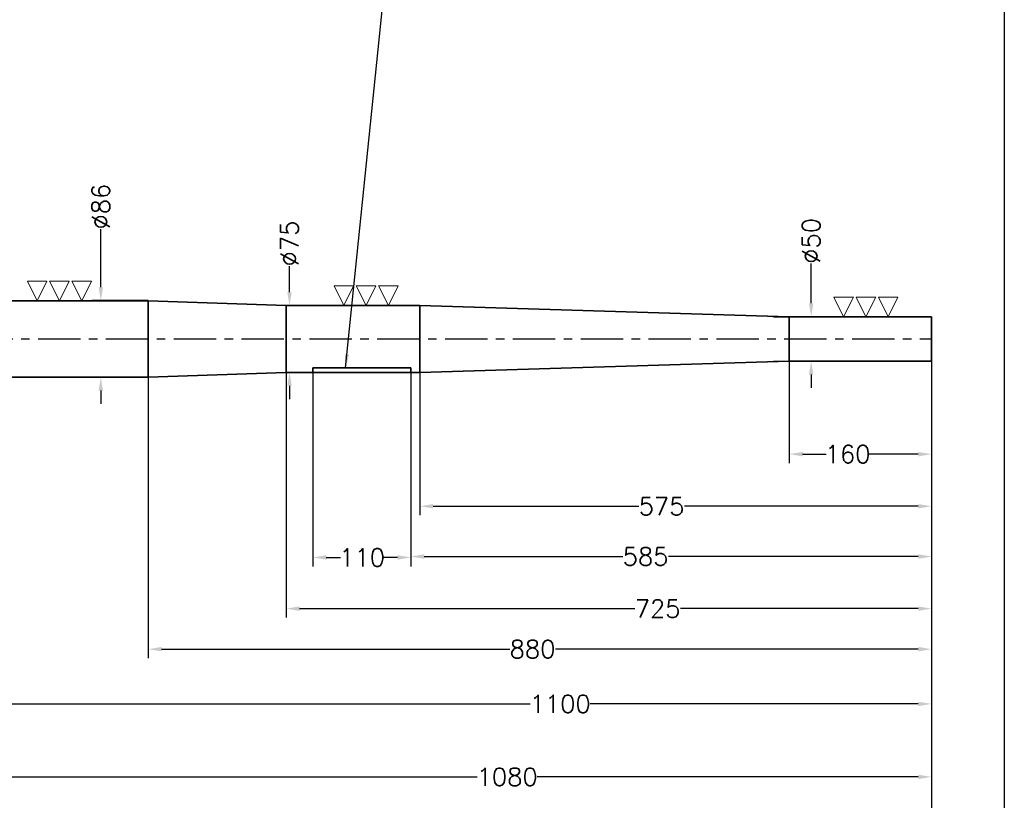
# Model space of a CAD drawing. Extents: x -2890 to 290, y -788 to 1362.
# Tile 4 of 5: x -867 to 240, y -325 to 552. Entities that reach past the tile are written whole.
import ezdxf

# ---------------------------------------------------------------- set-up
doc = ezdxf.new("R2010")
doc.units = 0
doc.header["$LTSCALE"] = 1.5
doc.header["$PDMODE"] = 2
doc.header["$PDSIZE"] = 5
doc.linetypes.add('CENTER', pattern=[50.8, 31.75, -6.35, 6.35, -6.35])
doc.layers.get('DEFPOINTS').update_dxf_attribs({"linetype": 'CONTINUOUS'})
doc.layers.add('CENTER', color=9, linetype='CENTER')
doc.layers.add('RAMME', color=7, linetype='CONTINUOUS')
doc.layers.add('DIMS', color=7, linetype='CONTINUOUS', lineweight=15)
doc.layers.add('STOCK', color=5, linetype='CONTINUOUS', lineweight=35)
doc.styles.add('ROMANS', font='romans')
doc.dimstyles.new('Text 20', dxfattribs={"dimtxt": 20, "dimasz": 15, "dimexe": 10, "dimexo": 0, "dimgap": 0, "dimtad": 0, "dimdsep": 46, "dimtxsty": 'ROMANS', "dimcen": 10, "dimazin": 2, "dimtfac": 0.65, "dimtofl": 0, "dimtmove": 0, "dimatfit": 0, "dimfxl": 1, "dimtolj": 1, "dimarcsym": 0})

# ---------------------------------------------------------------- blocks, each defined once
blk = doc.blocks.new('*D8')
at = {"layer": 'DEFPOINTS', "color": 0, "transparency": 16777216}
for p in [(157.8, 178.4), (-2012.2, 165.4), (157.8, -365)]:
    blk.add_point(p, dxfattribs=at)
at = {"layer": 'DIMS', "color": 0, "lineweight": -2, "transparency": 16777216}
for p, q in [((157.8, 178.4), (157.8, -375)), ((-2012.2, 165.4), (-2012.2, -375)), ((-1997.2, -365), (-798.2, -365)), ((142.8, -365), (-727.8, -365))]:
    blk.add_line(p, q, dxfattribs=at)
at = {"layer": 'DIMS', "color": 0, "transparency": 16777216}
for points in [[(-1997.2, -362.5), (-1997.2, -367.5), (-2012.2, -365)], [(142.8, -362.5), (142.8, -367.5), (157.8, -365)]]:
    blk.add_solid(points, dxfattribs=at)
at = {"layer": 'DIMS', "color": 0, "transparency": 16777216, "insert": (-763, -365), "char_height": 20, "attachment_point": 5, "style": 'ROMANS'}
blk.add_mtext('\\A1;2170', dxfattribs=at)
blk = doc.blocks.new('*D21')
at = {"layer": 'DEFPOINTS', "color": 0, "transparency": 16777216}
for p in [(157.8, 168.4), (-942.2, 150.4), (157.8, -216.5)]:
    blk.add_point(p, dxfattribs=at)
at = {"layer": 'DIMS', "color": 0, "lineweight": -2, "transparency": 16777216}
for p, q in [((157.8, 168.4), (157.8, -226.5)), ((-942.2, 150.4), (-942.2, -226.5)), ((-927.2, -216.5), (-293.3, -216.5)), ((142.8, -216.5), (-225.7, -216.5))]:
    blk.add_line(p, q, dxfattribs=at)
at = {"layer": 'DIMS', "color": 0, "transparency": 16777216}
for points in [[(-927.2, -214), (-927.2, -219), (-942.2, -216.5)], [(142.8, -214), (142.8, -219), (157.8, -216.5)]]:
    blk.add_solid(points, dxfattribs=at)
at = {"layer": 'DIMS', "color": 0, "transparency": 16777216, "insert": (-259.5, -216.5), "char_height": 20, "attachment_point": 5, "style": 'ROMANS'}
blk.add_mtext('\\A1;1100', dxfattribs=at)
blk = doc.blocks.new('*D22')
at = {"layer": 'DEFPOINTS', "color": 0, "transparency": 16777216}
for p in [(-2.2, 168.4), (157.8, 168.4), (-2.2, 64)]:
    blk.add_point(p, dxfattribs=at)
at = {"layer": 'DIMS', "color": 0, "lineweight": -2, "transparency": 16777216}
for p, q in [((-2.2, 168.4), (-2.2, 54)), ((157.8, 168.4), (157.8, 54)), ((12.8, 64), (39.2, 64)), ((142.8, 64), (87.8, 64))]:
    blk.add_line(p, q, dxfattribs=at)
at = {"layer": 'DIMS', "color": 0, "transparency": 16777216}
for points in [[(12.8, 66.5), (12.8, 61.5), (-2.2, 64)], [(142.8, 66.5), (142.8, 61.5), (157.8, 64)]]:
    blk.add_solid(points, dxfattribs=at)
at = {"layer": 'DIMS', "color": 0, "transparency": 16777216, "insert": (63.5, 64), "char_height": 20, "attachment_point": 5, "style": 'ROMANS'}
blk.add_mtext('\\A1;160', dxfattribs=at)
blk = doc.blocks.new('*D23')
at = {"layer": 'DEFPOINTS', "color": 0, "transparency": 16777216}
for p in [(157.8, 168.4), (-417.2, 155.9), (-417.2, 5.5)]:
    blk.add_point(p, dxfattribs=at)
at = {"layer": 'DIMS', "color": 0, "lineweight": -2, "transparency": 16777216}
for p, q in [((157.8, 168.4), (157.8, -4.5)), ((-417.2, 155.9), (-417.2, -4.5)), ((-402.2, 5.5), (-171.2, 5.5)), ((142.8, 5.5), (-119.8, 5.5))]:
    blk.add_line(p, q, dxfattribs=at)
at = {"layer": 'DIMS', "color": 0, "transparency": 16777216}
for points in [[(-402.2, 8), (-402.2, 3), (-417.2, 5.5)], [(142.8, 8), (142.8, 3), (157.8, 5.5)]]:
    blk.add_solid(points, dxfattribs=at)
at = {"layer": 'DIMS', "color": 0, "transparency": 16777216, "insert": (-145.5, 5.5), "char_height": 20, "attachment_point": 5, "style": 'ROMANS'}
blk.add_mtext('\\A1;575', dxfattribs=at)
blk = doc.blocks.new('*D24')
at = {"layer": 'DEFPOINTS', "color": 0, "transparency": 16777216}
for p in [(157.8, 168.4), (-567.2, 163.4), (-567.2, -109.5)]:
    blk.add_point(p, dxfattribs=at)
at = {"layer": 'DIMS', "color": 0, "lineweight": -2, "transparency": 16777216}
for p, q in [((157.8, 168.4), (157.8, -119.5)), ((-567.2, 163.4), (-567.2, -119.5)), ((-552.2, -109.5), (-175.7, -109.5)), ((142.8, -109.5), (-124.3, -109.5))]:
    blk.add_line(p, q, dxfattribs=at)
at = {"layer": 'DIMS', "color": 0, "transparency": 16777216}
for points in [[(-552.2, -107), (-552.2, -112), (-567.2, -109.5)], [(142.8, -107), (142.8, -112), (157.8, -109.5)]]:
    blk.add_solid(points, dxfattribs=at)
at = {"layer": 'DIMS', "color": 0, "transparency": 16777216, "insert": (-150, -109.5), "char_height": 20, "attachment_point": 5, "style": 'ROMANS'}
blk.add_mtext('\\A1;725', dxfattribs=at)
blk = doc.blocks.new('*D25')
at = {"layer": 'DEFPOINTS', "color": 0, "transparency": 16777216}
for p in [(157.8, 168.4), (-722.2, 150.4), (-722.2, -155)]:
    blk.add_point(p, dxfattribs=at)
at = {"layer": 'DIMS', "color": 0, "lineweight": -2, "transparency": 16777216}
for p, q in [((157.8, 168.4), (157.8, -165)), ((-722.2, 150.4), (-722.2, -165)), ((-707.2, -155), (-316.2, -155)), ((142.8, -155), (-264.8, -155))]:
    blk.add_line(p, q, dxfattribs=at)
at = {"layer": 'DIMS', "color": 0, "transparency": 16777216}
for points in [[(-707.2, -152.5), (-707.2, -157.5), (-722.2, -155)], [(142.8, -152.5), (142.8, -157.5), (157.8, -155)]]:
    blk.add_solid(points, dxfattribs=at)
at = {"layer": 'DIMS', "color": 0, "transparency": 16777216, "insert": (-290.5, -155), "char_height": 20, "attachment_point": 5, "style": 'ROMANS'}
blk.add_mtext('\\A1;880', dxfattribs=at)
blk = doc.blocks.new('*D26')
at = {"layer": 'DEFPOINTS', "color": 0, "transparency": 16777216}
for p in [(-537.2, 155.9), (-427.2, 155.9), (-427.2, -52)]:
    blk.add_point(p, dxfattribs=at)
at = {"layer": 'DIMS', "color": 0, "lineweight": -2, "transparency": 16777216}
for p, q in [((-537.2, 155.9), (-537.2, -62)), ((-427.2, 155.9), (-427.2, -62)), ((-522.2, -52), (-506.3, -52)), ((-442.2, -52), (-457.7, -52))]:
    blk.add_line(p, q, dxfattribs=at)
at = {"layer": 'DIMS', "color": 0, "transparency": 16777216}
for points in [[(-522.2, -49.5), (-522.2, -54.5), (-537.2, -52)], [(-442.2, -49.5), (-442.2, -54.5), (-427.2, -52)]]:
    blk.add_solid(points, dxfattribs=at)
at = {"layer": 'DIMS', "color": 0, "transparency": 16777216, "insert": (-482, -52), "char_height": 20, "attachment_point": 5, "style": 'ROMANS'}
blk.add_mtext('\\A1;110', dxfattribs=at)
blk = doc.blocks.new('*D27')
at = {"layer": 'DEFPOINTS', "color": 0, "transparency": 16777216}
for p in [(157.8, 168.4), (-427.2, 155.9), (-427.2, -51)]:
    blk.add_point(p, dxfattribs=at)
at = {"layer": 'DIMS', "color": 0, "lineweight": -2, "transparency": 16777216}
for p, q in [((157.8, 168.4), (157.8, -61)), ((-427.2, 155.9), (-427.2, -61)), ((-412.2, -51), (-189.2, -51)), ((142.8, -51), (-137.8, -51))]:
    blk.add_line(p, q, dxfattribs=at)
at = {"layer": 'DIMS', "color": 0, "transparency": 16777216}
for points in [[(-412.2, -48.5), (-412.2, -53.5), (-427.2, -51)], [(142.8, -48.5), (142.8, -53.5), (157.8, -51)]]:
    blk.add_solid(points, dxfattribs=at)
at = {"layer": 'DIMS', "color": 0, "transparency": 16777216, "insert": (-163.5, -51), "char_height": 20, "attachment_point": 5, "style": 'ROMANS'}
blk.add_mtext('\\A1;585', dxfattribs=at)
blk = doc.blocks.new('*D31')
at = {"layer": 'DEFPOINTS', "color": 0, "transparency": 16777216}
for p in [(-19.7, 218.4), (-19.7, 168.4), (22.5, 168.4)]:
    blk.add_point(p, dxfattribs=at)
at = {"layer": 'DIMS', "color": 0, "lineweight": -2, "transparency": 16777216}
for p, q in [((22.5, 233.4), (22.5, 278.3)), ((-19.7, 218.4), (32.5, 218.4)), ((-19.7, 168.4), (32.5, 168.4)), ((22.5, 153.4), (22.5, 138.4))]:
    blk.add_line(p, q, dxfattribs=at)
at = {"layer": 'DIMS', "color": 0, "transparency": 16777216}
for points in [[(20, 233.4), (25, 233.4), (22.5, 218.4)], [(20, 153.4), (25, 153.4), (22.5, 168.4)]]:
    blk.add_solid(points, dxfattribs=at)
at = {"layer": 'DIMS', "color": 0, "transparency": 16777216, "insert": (22.5, 303.5), "char_height": 20, "attachment_point": 5, "rotation": 90, "style": 'ROMANS'}
blk.add_mtext('\\A1;%%C50', dxfattribs=at)
blk = doc.blocks.new('*D32')
at = {"layer": 'DEFPOINTS', "color": 0, "transparency": 16777216}
for p in [(-567.2, 230.9), (-567.2, 155.9), (-563.5, 155.9)]:
    blk.add_point(p, dxfattribs=at)
at = {"layer": 'DIMS', "color": 0, "lineweight": -2, "transparency": 16777216}
for p, q in [((-563.5, 245.9), (-563.5, 275.3)), ((-567.2, 230.9), (-553.5, 230.9)), ((-567.2, 155.9), (-553.5, 155.9)), ((-563.5, 140.9), (-563.5, 125.9))]:
    blk.add_line(p, q, dxfattribs=at)
at = {"layer": 'DIMS', "color": 0, "transparency": 16777216}
for points in [[(-566, 245.9), (-561, 245.9), (-563.5, 230.9)], [(-566, 140.9), (-561, 140.9), (-563.5, 155.9)]]:
    blk.add_solid(points, dxfattribs=at)
at = {"layer": 'DIMS', "color": 0, "transparency": 16777216, "insert": (-563.5, 300.5), "char_height": 20, "attachment_point": 5, "rotation": 90, "style": 'ROMANS'}
blk.add_mtext('\\A1;%%C75', dxfattribs=at)
blk = doc.blocks.new('*D33')
at = {"layer": 'DEFPOINTS', "color": 0, "transparency": 16777216}
for p in [(-722.2, 236.4), (-775.5, 150.4), (-722.2, 150.4)]:
    blk.add_point(p, dxfattribs=at)
at = {"layer": 'DIMS', "color": 0, "lineweight": -2, "transparency": 16777216}
for p, q in [((-775.5, 251.4), (-775.5, 316.8)), ((-722.2, 236.4), (-785.5, 236.4)), ((-722.2, 150.4), (-785.5, 150.4)), ((-775.5, 135.4), (-775.5, 120.4))]:
    blk.add_line(p, q, dxfattribs=at)
at = {"layer": 'DIMS', "color": 0, "transparency": 16777216}
for points in [[(-778, 251.4), (-773, 251.4), (-775.5, 236.4)], [(-778, 135.4), (-773, 135.4), (-775.5, 150.4)]]:
    blk.add_solid(points, dxfattribs=at)
at = {"layer": 'DIMS', "color": 0, "transparency": 16777216, "insert": (-775.5, 342), "char_height": 20, "attachment_point": 5, "rotation": 90, "style": 'ROMANS'}
blk.add_mtext('\\A1;%%C86', dxfattribs=at)
blk = doc.blocks.new('SLETDREJ')
at = {"layer": 'DIMS'}
for p, q in [((-14, 22), (-36, 22)), ((-36, 22), (-25, 0)), ((-14, 22), (-25, 0)), ((-11, 22), (0, 0)), ((11, 22), (-11, 22)), ((11, 22), (0, 0)), ((14, 22), (25, 0)), ((36, 22), (14, 22)), ((36, 22), (25, 0))]:
    blk.add_line(p, q, dxfattribs=at)
blk = doc.blocks.new('*D34')
at = {"layer": 'DEFPOINTS', "color": 0, "transparency": 16777216}
for p in [(-922.2, 193.4), (157.8, 168.4), (157.8, -298.5)]:
    blk.add_point(p, dxfattribs=at)
at = {"layer": 'DIMS', "color": 0, "lineweight": -2, "transparency": 16777216}
for p, q in [((-922.2, 193.4), (-922.2, -308.5)), ((157.8, 168.4), (157.8, -308.5)), ((-907.2, -298.5), (-352.8, -298.5)), ((142.8, -298.5), (-285.2, -298.5))]:
    blk.add_line(p, q, dxfattribs=at)
at = {"layer": 'DIMS', "color": 0, "transparency": 16777216}
for points in [[(-907.2, -296), (-907.2, -301), (-922.2, -298.5)], [(142.8, -296), (142.8, -301), (157.8, -298.5)]]:
    blk.add_solid(points, dxfattribs=at)
at = {"layer": 'DIMS', "color": 0, "transparency": 16777216, "insert": (-319, -298.5), "char_height": 20, "attachment_point": 5, "style": 'ROMANS'}
blk.add_mtext('\\A1;1080', dxfattribs=at)

msp = doc.modelspace()

# ---------------------------------------------------------------- linework, layer by layer
at = {"layer": 'CENTER'}
msp.add_line((-922.183, 193.371), (157.817, 193.371), dxfattribs=at)
at = {"layer": 'RAMME'}
msp.add_line((239.5, 1312), (239.5, -738), dxfattribs=at)
at = {"layer": 'STOCK'}
for p, q in [((-942.183, 236.371), (-722.183, 236.371)), ((-722.183, 236.371), (-722.183, 193.371)), ((-567.183, 230.871), (-722.183, 236.371)), ((-567.183, 230.871), (-567.183, 193.371)), ((-567.183, 230.871), (-417.183, 230.871)), ((-417.183, 230.871), (-417.183, 193.371)), ((-417.183, 230.871), (-2.183, 218.371)), ((157.817, 218.371), (-2.183, 218.371)), ((-2.183, 218.371), (-2.183, 193.371)), ((157.817, 193.371), (157.817, 218.371)), ((-722.183, 150.371), (-722.183, 193.371)), ((-567.183, 155.871), (-567.183, 193.371)), ((-417.183, 155.871), (-417.183, 193.371)), ((-2.183, 168.371), (-2.183, 193.371)), ((157.817, 193.371), (157.817, 168.371)), ((-417.183, 155.871), (-2.183, 168.371)), ((157.817, 168.371), (-2.183, 168.371)), ((-567.183, 155.871), (-722.183, 150.371)), ((-567.183, 155.871), (-417.183, 155.871)), ((-427.183, 160.871), (-537.183, 160.871)), ((-537.183, 160.871), (-537.183, 155.871)), ((-427.183, 155.871), (-427.183, 160.871)), ((-942.183, 150.371), (-722.183, 150.371))]:
    msp.add_line(p, q, dxfattribs=at)

# ---------------------------------------------------------------- block references
at = {"layer": 'DIMS'}
for p in [(-822, 236.371), (-477.5, 230.871), (84, 218.371)]:
    msp.add_blockref('SLETDREJ', p, dxfattribs=at)

# ---------------------------------------------------------------- dimensions: what is measured, and where the dimension line sits
for base, p1, p2, picture, middle in [((-775.5, 150.371), (-722.183, 236.371), (-722.183, 150.371), '*D33', (-775.5, 342)), ((-563.5, 155.871), (-567.183, 230.871), (-567.183, 155.871), '*D32', (-563.5, 300.5)), ((22.5, 168.371), (-19.683, 218.371), (-19.683, 168.371), '*D31', (22.5, 303.5))]:
    dim = msp.add_linear_dim(base=base, p1=p1, p2=p2, angle=90, text='%%C<>', dimstyle='Text 20', dxfattribs=at)
    dim.commit()
    dim.dimension.update_dxf_attribs({"geometry": picture, "text_midpoint": middle, "dimtype": 160})
for base, p1, p2, picture, middle in [((157.817, -298.5), (-922.183, 193.371), (157.817, 168.371), '*D34', (-319, -298.5)), ((157.817, -365), (-2012.183, 165.371), (157.817, 178.371), '*D8', (-763, -365)), ((157.817, -216.5), (-942.183, 150.371), (157.817, 168.371), '*D21', (-259.5, -216.5)), ((-722.183, -155), (157.817, 168.371), (-722.183, 150.371), '*D25', (-290.5, -155)), ((-567.183, -109.5), (157.817, 168.371), (-567.183, 163.371), '*D24', (-150, -109.5)), ((-427.183, -51), (157.817, 168.371), (-427.183, 155.871), '*D27', (-163.5, -51)), ((-417.183, 5.5), (157.817, 168.371), (-417.183, 155.871), '*D23', (-145.5, 5.5)), ((-2.183, 64), (157.817, 168.371), (-2.183, 168.371), '*D22', (63.5, 64)), ((-427.183, -52), (-537.183, 155.871), (-427.183, 155.871), '*D26', (-482, -52))]:
    dim = msp.add_linear_dim(base=base, p1=p1, p2=p2, dimstyle='Text 20', dxfattribs=at)
    dim.commit()
    dim.dimension.update_dxf_attribs({"geometry": picture, "text_midpoint": middle, "dimtype": 160})

# ---------------------------------------------------------------- leaders
at = {"layer": 'DIMS', "annotation_type": 0, "has_hookline": 1, "hookline_direction": 1, "text_width": 564.762}
msp.add_leader([(-500.5, 160.871), (-442, 733.5), (-475, 733.5)], dimstyle='Text 20', override={"dimgap": 0, "dimtad": 0}, dxfattribs=at)

doc.saveas('drawing.dxf')
